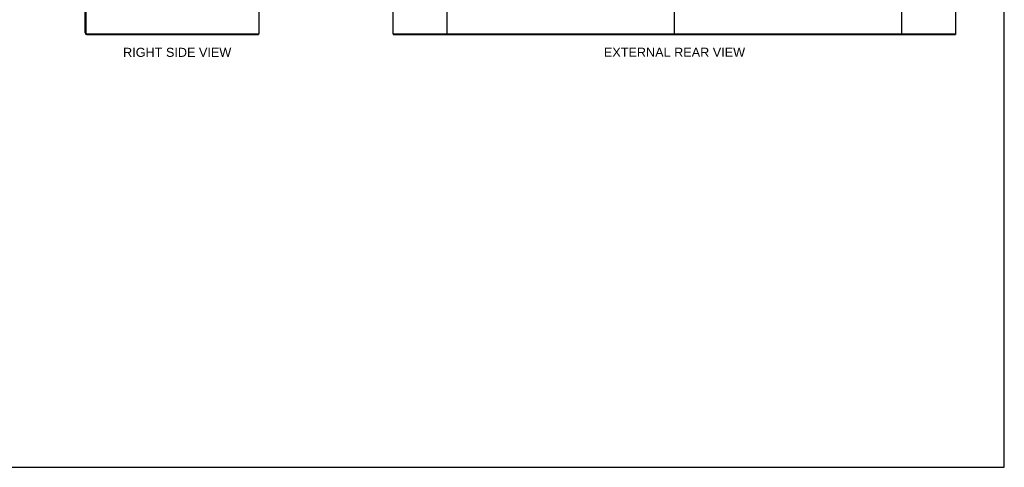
# Model space of a CAD drawing. Header units: inches. Extents: x 0 to 283, y 0 to 183.
# Tile 76 of 81: x 147 to 283, y 0 to 62. Entities that reach past the tile are written whole.
import ezdxf

# ---------------------------------------------------------------- set-up
doc = ezdxf.new("R2010")
doc.units = ezdxf.units.IN
doc.header["$LTSCALE"] = 15.583333
doc.header["$MEASUREMENT"] = 0
doc.layers.get('0').update_dxf_attribs({"linetype": 'CONTINUOUS'})
doc.layers.add('DIMENSIONS', color=7, linetype='CONTINUOUS')
doc.styles.get("Standard").update_dxf_attribs({"font": 'arial.ttf'})

msp = doc.modelspace()

# ---------------------------------------------------------------- linework, layer by layer
at = {"color": 7, "linetype": 'Continuous'}
for p, q in [((283.333, 0), (283.333, 183.333)), ((237.755, 127.612), (237.755, 59.9)), ((180.301, 59.86), (180.334, 59.86)), ((180.339, 59.86), (180.339, 59.756)), ((198.932, 59.86), (198.932, 59.756)), ((198.936, 59.86), (198.97, 59.86)), ((206.34, 59.86), (269.17, 59.86)), ((276.54, 59.86), (276.573, 59.86)), ((276.578, 59.86), (276.578, 59.756)), ((0, 0), (283.333, 0))]:
    msp.add_line(p, q, dxfattribs=at)
at = {"color": 3, "linetype": 'Continuous'}
for p, q in [((180.391, 127.652), (180.391, 59.86)), ((198.88, 127.652), (198.88, 59.86)), ((206.38, 59.9), (206.38, 127.612)), ((269.13, 127.612), (269.13, 59.9)), ((276.63, 59.86), (276.63, 127.652)), ((156.391, 60.003), (156.391, 63.152)), ((156.495, 63.164), (156.495, 60.003)), ((156.637, 59.86), (180.301, 59.86)), ((180.391, 59.86), (180.334, 59.86)), ((198.936, 59.86), (198.88, 59.86)), ((198.97, 59.86), (206.34, 59.86)), ((269.17, 59.86), (276.54, 59.86)), ((276.573, 59.86), (276.63, 59.86)), ((156.637, 59.756), (180.339, 59.756)), ((198.932, 59.756), (276.578, 59.756))]:
    msp.add_line(p, q, dxfattribs=at)
for centre, radius, start, end in [((156.637, 60.003), 0.246, 180, 270), ((156.637, 60.003), 0.142, 180, 270), ((206.34, 59.9), 0.04, 270, 360), ((269.17, 59.9), 0.04, 180, 270)]:
    msp.add_arc(centre, radius, start, end, dxfattribs=at)
at = {"color": 7, "linetype": 'Continuous'}
for centre, start, end in [((206.42, 59.9), 180, 270), ((237.715, 59.9), 270, 360), ((237.795, 59.9), 180, 270), ((269.09, 59.9), 270, 360)]:
    msp.add_arc(centre, 0.04, start, end, dxfattribs=at)

# ---------------------------------------------------------------- texts
at = {"layer": 'DIMENSIONS', "color": 2, "linetype": 'Continuous', "char_height": 1.25, "attachment_point": 2, "line_spacing_factor": 0.9}
for s, insert, width in [('RIGHT SIDE VIEW', (169.104, 57.928), 14.90706), ('EXTERNAL REAR VIEW', (237.784, 57.94), 19.46097)]:
    msp.add_mtext(s, dxfattribs=dict(at, insert=insert, width=width))

doc.saveas('drawing.dxf')
